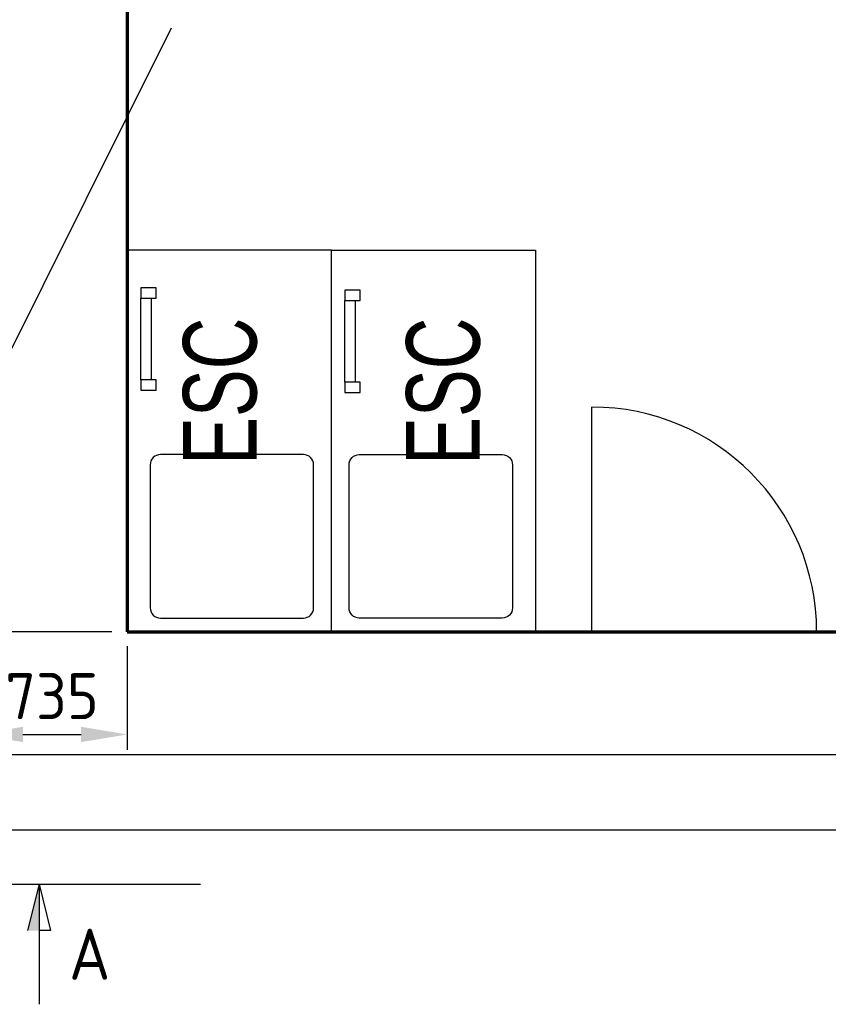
# Model space of a CAD drawing. Header units: millimetres. Extents: x 0 to 62175, y 0 to 44550.
# Tile 13 of 38: x 19589 to 23547, y 10287 to 15105. Entities that reach past the tile are written whole.
import ezdxf
from ezdxf.enums import TextEntityAlignment as Align

# ---------------------------------------------------------------- set-up
doc = ezdxf.new("R2010")
doc.units = ezdxf.units.MM
for name, pattern in [('SL0', [0]), ('SL5', [0]), ('ZS0', [0])]:
    doc.linetypes.add(name, pattern=pattern)
for name, color, linetype in [('106', 7, 'Continuous'), ('112', 7, 'Continuous'), ('412-SL5', 7, 'Continuous'), ('800', 7, 'Continuous'), ('Bemaßung', 3, 'Continuous'), ('KONTUR050', 3, 'Continuous'), ('Text', 3, 'Continuous')]:
    doc.layers.add(name, color=color, linetype=linetype)
doc.layers.add('Schott', color=1, linetype='Continuous', lineweight=70)
doc.styles.add('DIN', font='Din.shx')
doc.styles.get("Standard").update_dxf_attribs({"font": 'ISOCP.SHX'})
doc.styles.add('Z1S', font='medtext', dxfattribs={"width": 0.75, "height": 1.8})
doc.dimstyles.new('M1_75', dxfattribs={"dimscale": 75, "dimtxt": 3, "dimasz": 3, "dimexe": 1, "dimexo": 1, "dimgap": 1, "dimtad": 1, "dimdec": 0, "dimzin": 0, "dimdsep": 46, "dimtxsty": 'DIN', "dimcen": 3, "dimclrd": 256, "dimclre": 256, "dimclrt": 2, "dimadec": 0, "dimazin": 0, "dimtfac": 1, "dimtdec": 0, "dimtmove": 0, "dimatfit": 3, "dimfxl": 0, "dimtvp": 1.4, "dimtolj": 1, "dimtzin": 0, "dimlwd": -1, "dimlwe": -1, "dimarcsym": 0})

# ---------------------------------------------------------------- blocks, each defined once
blk = doc.blocks.new('*D198')
at = {"layer": 'Bemaßung'}
for p, q in [((18133.4, 12509.5), (18133.4, 13421.1)), ((19304.5, 12284.5), (18058.4, 12284.5)), ((18133.4, 12109.2), (18133.4, 12284.5)), ((20039.5, 12109.2), (18058.4, 12109.2)), ((18133.4, 11884.2), (18133.4, 11659.2))]:
    blk.add_line(p, q, dxfattribs=at)
for points in [[(18095.9, 12509.5), (18170.9, 12509.5), (18133.4, 12284.5)], [(18095.9, 11884.2), (18170.9, 11884.2), (18133.4, 12109.2)]]:
    blk.add_solid(points, dxfattribs=at)
at = {"layer": 'Defpoints', "color": 0}
for p in [(18133.4, 12284.5), (19379.5, 12284.5), (20114.5, 12109.2)]:
    blk.add_point(p, dxfattribs=at)
at = {"layer": 'Bemaßung', "color": 2, "insert": (17945.9, 13078.2), "char_height": 225, "attachment_point": 5, "rotation": 90, "style": 'DIN'}
blk.add_mtext('\\A1;175', dxfattribs=at)
blk = doc.blocks.new('*D199')
at = {"layer": 'Bemaßung'}
for p, q in [((19379.6, 12209.5), (19379.6, 11532.1)), ((20114.6, 12039), (20114.6, 11532.1)), ((19604.6, 11607.1), (19889.6, 11607.1))]:
    blk.add_line(p, q, dxfattribs=at)
for points in [[(19604.6, 11644.6), (19604.6, 11569.6), (19379.6, 11607.1)], [(19889.6, 11644.6), (19889.6, 11569.6), (20114.6, 11607.1)]]:
    blk.add_solid(points, dxfattribs=at)
at = {"layer": 'Defpoints', "color": 0}
for p in [(19379.6, 12284.5), (20114.6, 12114), (20114.6, 11607.1)]:
    blk.add_point(p, dxfattribs=at)
at = {"layer": 'Bemaßung', "color": 2, "insert": (19747.1, 11794.6), "char_height": 225, "attachment_point": 5, "style": 'DIN'}
blk.add_mtext('\\A1;735', dxfattribs=at)
blk = doc.blocks.new('*D224')
at = {"layer": 'Bemaßung'}
for p, q in [((20189.5, 15609.2), (30654.7, 15609.2)), ((30579.7, 15384.2), (30579.7, 12334.2)), ((26707, 12109.2), (30654.7, 12109.2))]:
    blk.add_line(p, q, dxfattribs=at)
for points in [[(30542.2, 15384.2), (30617.2, 15384.2), (30579.7, 15609.2)], [(30542.2, 12334.2), (30617.2, 12334.2), (30579.7, 12109.2)]]:
    blk.add_solid(points, dxfattribs=at)
at = {"layer": 'Defpoints', "color": 0}
for p in [(20114.5, 15609.2), (26632, 12109.2), (30579.7, 12109.2)]:
    blk.add_point(p, dxfattribs=at)
at = {"layer": 'Bemaßung', "color": 2, "insert": (30392.2, 13859.2), "char_height": 225, "attachment_point": 5, "rotation": 90, "style": 'DIN'}
blk.add_mtext('\\A1;3500', dxfattribs=at)

msp = doc.modelspace()

# ---------------------------------------------------------------- hatches: boundary and pattern name
at = {"layer": 'Text'}
msp.add_hatch(color=256, dxfattribs=at).paths.add_polyline_path([(19627.588, 10647.247), (19683.832, 10647.247), (19683.832, 10875.13)])

# ---------------------------------------------------------------- linework, layer by layer
msp.add_arc((22390.44, 12109.171), 1100, 0, 90)
at = {"layer": '112', "color": 2, "linetype": 'SL0'}
for points in [[(21114.57, 13976.493), (20114.57, 13976.493), (20114.57, 12109.171), (21114.57, 12109.171)], [(21114.57, 13976.493), (22114.57, 13976.493), (22114.57, 12109.171), (21114.57, 12109.171)], [(21114.576, 12109.171), (21114.576, 13976.493)]]:
    msp.add_lwpolyline(points, dxfattribs=at)
at = {"layer": '112', "color": 7, "linetype": 'ZS0'}
for points in [[(20227.848, 12226.71, 0.414214), (20277.848, 12176.698), (20977.848, 12176.698, 0.414214), (21027.815, 12226.71), (21027.815, 12926.505, 0.414214), (20977.848, 12976.493), (20277.848, 12976.493, 0.415383), (20227.818, 12926.707), (20227.848, 12226.71)], [(22001.292, 12226.71, -0.414214), (21951.292, 12176.698), (21251.292, 12176.698, -0.414214), (21201.325, 12226.71), (21201.325, 12926.505, -0.414214), (21251.292, 12976.493), (21951.292, 12976.493, -0.415383), (22001.322, 12926.707), (22001.292, 12226.71)]]:
    msp.add_lwpolyline(points, format="xyb", dxfattribs=at)
at = {"layer": '412-SL5', "color": 7, "linetype": 'SL5'}
msp.add_lwpolyline([(22390.44, 12109.171), (22390.44, 13209.171)], dxfattribs=at)
at = {"layer": '800', "color": 7, "linetype": 'ZS0'}
for points in [[(20182.255, 13791.767), (20182.255, 13741.767), (20257.252, 13741.767), (20257.252, 13791.767), (20182.255, 13791.767)], [(21181.184, 13781.025), (21181.184, 13731.025), (21256.181, 13731.025), (21256.181, 13781.025), (21181.184, 13781.025)], [(20182.255, 13341.767), (20182.255, 13741.767)], [(20232.255, 13741.767), (20232.255, 13341.767)], [(21181.184, 13331.025), (21181.184, 13731.025)], [(21231.184, 13731.025), (21231.184, 13331.025)], [(20182.255, 13341.767), (20182.255, 13291.767), (20257.252, 13291.767), (20257.252, 13341.767), (20182.255, 13341.767)], [(21181.184, 13331.025), (21181.184, 13281.025), (21256.181, 13281.025), (21256.181, 13331.025), (21181.184, 13331.025)], [(2121.428, 11509.168), (26632.049, 11509.168)], [(26632.049, 11139.152), (2121.428, 11139.152)]]:
    msp.add_lwpolyline(points, dxfattribs=at)
at = {"layer": 'KONTUR050'}
msp.add_line((19740.076, 10647.247), (19683.832, 10647.247), dxfattribs=at)
at = {"layer": 'Schott'}
for p, q in [((20114.523, 15609.171), (20114.523, 12109.171)), ((20114.523, 12109.171), (26632.049, 12109.171))]:
    msp.add_line(p, q, dxfattribs=at)
at = {"layer": 'Text'}
for p, q in [((20330.746, 15063.785), (19492.617, 13383.047)), ((19511.677, 10875.13), (20474.486, 10875.13)), ((19683.832, 10875.13), (19627.588, 10647.247)), ((19683.832, 10875.13), (19740.076, 10647.247)), ((19683.832, 10875.13), (19683.832, 10286.683))]:
    msp.add_line(p, q, dxfattribs=at)

# ---------------------------------------------------------------- texts
at = {"layer": '106', "color": 7, "style": 'Z1S', "width": 0.777778}
for p, p2 in [((20748.366, 12926.552), (20748.366, 13646.552)), ((21840.774, 12926.552), (21840.774, 13646.552))]:
    msp.add_text('ESC', height=360, rotation=90, dxfattribs=at).set_placement(p, p2, align=Align.FIT)
at = {"layer": 'Text'}
msp.add_text('A', height=250, dxfattribs=at).set_placement((19830.505, 10406.752))

# ---------------------------------------------------------------- dimensions: what is measured, and where the dimension line sits
at = {"layer": 'Bemaßung'}
for base, p1, p2, angle, picture, middle in [((30579.683, 12109.171), (20114.523, 15609.171), (26632.049, 12109.171), 90, '*D224', (30392.183, 13859.171)), ((20114.57, 11607.145), (19379.609, 12284.458), (20114.57, 12113.957), 0, '*D199', (19747.09, 11794.645))]:
    dim = msp.add_linear_dim(base=base, p1=p1, p2=p2, angle=angle, dimstyle='M1_75', dxfattribs=at)
    dim.commit()
    dim.dimension.update_dxf_attribs({"geometry": picture, "text_midpoint": middle})
dim = msp.add_linear_dim(base=(18133.39, 12284.458), p1=(20114.523, 12109.171), p2=(19379.462, 12284.458), angle=270, dimstyle='M1_75', dxfattribs=at)
dim.commit()
dim.dimension.update_dxf_attribs({"geometry": '*D198', "text_midpoint": (18133.39, 13078.208), "dimtype": 160})

doc.saveas('drawing.dxf')
